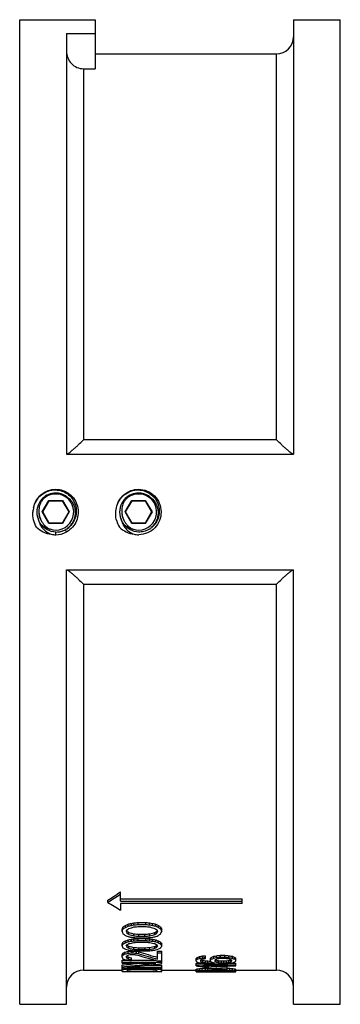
# Model space of a CAD drawing. Header units: millimetres. Extents: x -186 to 542, y -93 to 1081.
# Tile 1 of 6: x -186 to -97, y 99 to 372. Entities that reach past the tile are written whole.
import ezdxf

# ---------------------------------------------------------------- set-up
doc = ezdxf.new("R2010")
doc.units = ezdxf.units.MM
doc.header["$LTSCALE"] = 30.734
doc.layers.get('0').update_dxf_attribs({"linetype": 'CONTINUOUS'})
doc.layers.add('02___PRT_ALL_AXES', color=7, linetype='CONTINUOUS')

msp = doc.modelspace()

# ---------------------------------------------------------------- linework, layer by layer
at = {"color": 7, "linetype": 'Continuous'}
for p, q in [((-164.52, 371.71), (-164.52, 358.11)), ((-109.52, 371.71), (-109.52, 251.21)), ((-172.52, 367.9), (-172.52, 251.21)), ((-172.52, 367.9), (-164.52, 367.9)), ((-114.27, 255.21), (-114.27, 362.21)), ((-167.77, 358.11), (-167.77, 255.21)), ((-167.77, 358.11), (-164.52, 358.11)), ((-114.27, 255.21), (-167.77, 255.21)), ((-172.52, 251.21), (-109.52, 251.21)), ((-179.25, 235.21), (-177.38, 238.43)), ((-179.13, 235.21), (-177.33, 238.33)), ((-177.33, 238.33), (-177.38, 238.43)), ((-177.38, 238.43), (-173.66, 238.43)), ((-177.33, 238.33), (-173.72, 238.33)), ((-173.72, 238.33), (-173.66, 238.43)), ((-173.72, 238.33), (-171.91, 235.21)), ((-173.66, 238.43), (-171.79, 235.21)), ((-156.25, 235.21), (-154.38, 238.43)), ((-156.13, 235.21), (-154.33, 238.33)), ((-154.33, 238.33), (-154.38, 238.43)), ((-154.38, 238.43), (-150.66, 238.43)), ((-154.33, 238.33), (-150.72, 238.33)), ((-150.72, 238.33), (-150.66, 238.43)), ((-150.72, 238.33), (-148.91, 235.21)), ((-150.66, 238.43), (-148.79, 235.21)), ((-177.38, 231.98), (-179.25, 235.21)), ((-179.13, 235.21), (-179.25, 235.21)), ((-177.33, 232.08), (-179.13, 235.21)), ((-171.91, 235.21), (-173.72, 232.08)), ((-171.79, 235.21), (-173.66, 231.98)), ((-171.91, 235.21), (-171.79, 235.21)), ((-156.13, 235.21), (-156.25, 235.21)), ((-154.38, 231.98), (-156.25, 235.21)), ((-154.33, 232.08), (-156.13, 235.21)), ((-148.91, 235.21), (-150.72, 232.08)), ((-148.79, 235.21), (-150.66, 231.98)), ((-148.91, 235.21), (-148.79, 235.21)), ((-177.33, 232.08), (-177.38, 231.98)), ((-173.72, 232.08), (-177.33, 232.08)), ((-173.72, 232.08), (-173.66, 231.98)), ((-154.33, 232.08), (-154.38, 231.98)), ((-150.72, 232.08), (-154.33, 232.08)), ((-150.72, 232.08), (-150.66, 231.98)), ((-173.66, 231.98), (-177.38, 231.98)), ((-175.52, 228.91), (-175.52, 229.66)), ((-172.52, 229.69), (-172.83, 230.28)), ((-150.66, 231.98), (-154.38, 231.98)), ((-172.52, 98.71), (-172.52, 219.21)), ((-172.52, 219.21), (-109.52, 219.21)), ((-109.52, 98.71), (-109.52, 219.21)), ((-167.77, 215.21), (-167.77, 108.21)), ((-167.77, 215.21), (-114.27, 215.21)), ((-114.27, 108.21), (-114.27, 215.21)), ((-157.52, 127.33), (-157.52, 129.89)), ((-161.05, 126.98), (-161.05, 127.57)), ((-157.52, 127.92), (-123.76, 127.92)), ((-157.52, 127.33), (-123.76, 127.33)), ((-123.76, 126.63), (-157.52, 126.63)), ((-157.52, 126.63), (-157.52, 124.83)), ((-123.76, 126.63), (-123.76, 127.92)), ((-156.15, 120.05), (-156.15, 120.6)), ((-155.45, 120.37), (-155.45, 120.93)), ((-154.51, 120.6), (-154.51, 121.15)), ((-153.81, 120.71), (-153.81, 121.27)), ((-152.64, 121.38), (-150.54, 121.38)), ((-152.64, 120.82), (-152.64, 121.38)), ((-152.64, 120.82), (-150.54, 120.82)), ((-152.41, 120.26), (-150.77, 120.26)), ((-150.54, 120.82), (-150.54, 121.38)), ((-149.37, 120.71), (-149.37, 121.27)), ((-148.67, 120.6), (-148.67, 121.15)), ((-147.73, 120.37), (-147.73, 120.93)), ((-147.03, 120.05), (-147.03, 120.6)), ((-157.09, 118.88), (-157.09, 119.43)), ((-156.85, 119.51), (-156.85, 120.06)), ((-155.68, 118.38), (-155.68, 118.92)), ((-155.21, 118.08), (-155.21, 118.62)), ((-153.81, 117.69), (-153.81, 118.23)), ((-152.41, 118.13), (-150.77, 118.13)), ((-152.41, 117.59), (-152.41, 118.13)), ((-152.41, 117.59), (-150.77, 117.59)), ((-150.77, 117.59), (-150.77, 118.13)), ((-149.37, 117.69), (-149.37, 118.23)), ((-147.97, 118.08), (-147.97, 118.62)), ((-147.5, 118.38), (-147.5, 118.92)), ((-146.33, 119.51), (-146.33, 120.06)), ((-146.1, 118.88), (-146.1, 119.43)), ((-157.09, 114.87), (-157.09, 115.4)), ((-156.85, 115.36), (-156.85, 115.89)), ((-156.15, 115.78), (-156.15, 116.31)), ((-155.68, 114.47), (-155.68, 115)), ((-155.45, 116.04), (-155.45, 116.57)), ((-155.21, 114.24), (-155.21, 114.77)), ((-154.51, 116.21), (-154.51, 116.75)), ((-153.81, 116.3), (-153.81, 116.84)), ((-152.64, 117.12), (-150.54, 117.12)), ((-152.64, 116.93), (-150.54, 116.93)), ((-152.64, 116.39), (-152.64, 116.93)), ((-152.64, 116.39), (-150.54, 116.39)), ((-152.41, 115.95), (-150.77, 115.95)), ((-150.54, 116.39), (-150.54, 116.93)), ((-149.37, 116.3), (-149.37, 116.84)), ((-148.67, 116.21), (-148.67, 116.75)), ((-147.97, 114.24), (-147.97, 114.77)), ((-147.73, 116.04), (-147.73, 116.57)), ((-147.5, 114.47), (-147.5, 115)), ((-147.03, 115.78), (-147.03, 116.31)), ((-146.33, 115.36), (-146.33, 115.89)), ((-146.1, 114.87), (-146.1, 115.4)), ((-157.09, 111.74), (-157.09, 112.5)), ((-156.85, 112.36), (-156.85, 112.87)), ((-156.38, 112.61), (-156.38, 113.13)), ((-155.45, 112.88), (-155.45, 113.4)), ((-154.51, 113.47), (-154.05, 113.47)), ((-154.51, 112.95), (-154.51, 113.47)), ((-154.51, 112.95), (-154.05, 112.95)), ((-154.51, 112.55), (-154.05, 112.55)), ((-154.05, 112.95), (-154.05, 113.47)), ((-153.81, 113.94), (-153.81, 114.47)), ((-153.11, 112.88), (-153.11, 113.4)), ((-152.64, 113.5), (-150.54, 113.5)), ((-152.41, 114.39), (-150.77, 114.39)), ((-152.41, 113.87), (-152.41, 114.39)), ((-152.41, 113.87), (-150.77, 113.87)), ((-152.41, 112.75), (-152.41, 113.27)), ((-150.77, 113.87), (-150.77, 114.39)), ((-149.37, 113.94), (-149.37, 114.47)), ((-147.26, 113.47), (-146.1, 113.47)), ((-147.26, 111.23), (-147.26, 113.47)), ((-147.26, 112.95), (-146.1, 112.95)), ((-146.1, 109.99), (-146.1, 113.47)), ((-135.6, 111.44), (-135.6, 111.96)), ((-134.67, 111.61), (-134.67, 112.13)), ((-133.97, 111.38), (-133.97, 112.19)), ((-131.63, 111.5), (-131.63, 112.01)), ((-130.93, 111.67), (-130.93, 112.19)), ((-129.76, 112.3), (-128.59, 112.3)), ((-129.76, 111.79), (-129.76, 112.3)), ((-128.59, 111.79), (-128.59, 112.3)), ((-127.42, 111.67), (-127.42, 112.19)), ((-126.48, 111.5), (-126.48, 112.01)), ((-157.09, 110.92), (-155.45, 110.92)), ((-157.09, 110.13), (-157.09, 110.92)), ((-157.09, 110.41), (-146.1, 110.41)), ((-157.09, 110.13), (-147.73, 110.13)), ((-157.09, 108.84), (-157.09, 109.64)), ((-155.92, 111.92), (-155.92, 111.68)), ((-155.68, 111.4), (-155.68, 111.91)), ((-155.21, 111.23), (-155.21, 111.74)), ((-154.51, 110.86), (-154.51, 111.63)), ((-154.51, 110.92), (-147.7, 110.92)), ((-150.36, 109.54), (-146.1, 109.54)), ((-147.26, 110.8), (-146.1, 110.8)), ((-146.1, 108.84), (-146.1, 109.54)), ((-136.54, 110.69), (-136.54, 111.41)), ((-136.54, 110.11), (-134.96, 110.11)), ((-136.54, 109.37), (-136.54, 110.11)), ((-136.54, 109.61), (-125.55, 109.61)), ((-136.3, 111.16), (-136.3, 111.68)), ((-135.37, 110.95), (-135.37, 110.64)), ((-135.13, 110.49), (-135.13, 111)), ((-134.67, 110.35), (-134.67, 110.86)), ((-134.67, 109.37), (-125.55, 109.37)), ((-133.97, 110.25), (-133.97, 110.77)), ((-133.26, 110.21), (-133.26, 110.72)), ((-133.03, 109.16), (-133.03, 109.37)), ((-132.56, 110.69), (-132.56, 111.46)), ((-132.33, 111.22), (-132.33, 111.73)), ((-131.86, 110.16), (-131.86, 110.3)), ((-131.86, 110.16), (-131.39, 110.16)), ((-131.86, 109.94), (-130.22, 109.94)), ((-131.39, 111), (-131.39, 110.64)), ((-131.16, 110.49), (-131.16, 111)), ((-130.69, 110.35), (-130.69, 110.86)), ((-130.22, 110.25), (-130.22, 110.77)), ((-129.76, 111.79), (-128.59, 111.79)), ((-129.52, 111.5), (-128.82, 111.5)), ((-129.52, 110.72), (-128.82, 110.72)), ((-129.52, 110.21), (-129.52, 110.72)), ((-129.52, 110.21), (-128.82, 110.21)), ((-128.82, 110.21), (-128.82, 110.72)), ((-128.12, 110.25), (-128.12, 110.77)), ((-127.42, 110.35), (-127.42, 110.86)), ((-127.13, 110.11), (-125.55, 110.11)), ((-126.95, 110.49), (-126.95, 111)), ((-126.72, 111), (-126.72, 110.64)), ((-125.78, 111.22), (-125.78, 111.73)), ((-125.55, 110.69), (-125.55, 111.46)), ((-125.55, 109.37), (-125.55, 110.11)), ((-157.09, 108.84), (-146.1, 108.84)), ((-157.09, 107.85), (-157.09, 108.72)), ((-157.09, 107.85), (-146.1, 107.85)), ((-156.85, 108.33), (-156.85, 108.83)), ((-156.38, 108.43), (-156.38, 108.84)), ((-155.68, 109.03), (-146.1, 109.03)), ((-155.68, 108.22), (-155.68, 107.92)), ((-155.68, 107.92), (-147.5, 107.92)), ((-155.45, 108.53), (-155.45, 108.84)), ((-154.51, 108.58), (-154.51, 108.84)), ((-154.28, 108.42), (-148.9, 108.42)), ((-153.34, 108.61), (-153.34, 108.84)), ((-153.34, 108.61), (-149.84, 108.61)), ((-153.34, 108.45), (-149.84, 108.45)), ((-149.84, 108.61), (-149.84, 108.84)), ((-148.67, 108.58), (-148.67, 108.84)), ((-147.73, 108.53), (-147.73, 108.84)), ((-147.5, 108.22), (-147.5, 107.92)), ((-146.8, 108.43), (-146.8, 108.84)), ((-146.33, 108.33), (-146.33, 108.83)), ((-146.1, 107.85), (-146.1, 108.72)), ((-136.54, 107.94), (-136.54, 108.44)), ((-136.54, 107.72), (-136.54, 107.87)), ((-136.54, 107.72), (-125.55, 107.72)), ((-136.3, 108.03), (-136.3, 108.53)), ((-135.6, 108.12), (-135.6, 108.62)), ((-135.13, 107.88), (-135.13, 108.07)), ((-134.9, 109.16), (-133.03, 109.16)), ((-134.9, 108.18), (-134.9, 108.68)), ((-134.67, 107.84), (-134.67, 108.07)), ((-134.2, 108.8), (-134.2, 109.16)), ((-133.97, 108.22), (-133.97, 108.72)), ((-133.73, 108.89), (-133.73, 109.16)), ((-133.26, 108.24), (-133.26, 108.74)), ((-133.26, 107.81), (-133.26, 108.14)), ((-132.09, 108.26), (-132.09, 108.67)), ((-132.09, 108.26), (-129.99, 108.26)), ((-131.86, 108.16), (-130.22, 108.16)), ((-131.86, 107.8), (-131.86, 108.16)), ((-131.86, 107.8), (-130.22, 107.8)), ((-130.22, 107.8), (-130.22, 108.16)), ((-129.99, 108.26), (-129.99, 108.54)), ((-128.82, 108.24), (-128.82, 108.44)), ((-128.82, 107.81), (-128.82, 108.14)), ((-128.12, 108.22), (-128.12, 108.44)), ((-127.89, 108.52), (-127.89, 109.02)), ((-127.42, 107.84), (-127.42, 108.02)), ((-127.18, 108.18), (-127.18, 108.68)), ((-126.95, 107.88), (-126.95, 108.02)), ((-126.48, 108.12), (-126.48, 108.62)), ((-125.78, 108.03), (-125.78, 108.53)), ((-125.55, 107.94), (-125.55, 108.44)), ((-125.55, 107.72), (-125.55, 107.87))]:
    msp.add_line(p, q, dxfattribs=at)
for centre, radius, start, end in [((-114.27, 366.96), 4.75, 270, 360), ((-175.52, 235.21), 5.25, 89.9997, 134.9527), ((-175.52, 235.18), 5.28, 73.6791, 89.95), ((-175.51, 235.23), 5.23, 68.4612, 73.6411), ((-152.52, 235.21), 5.25, 89.9997, 134.9525), ((-152.52, 235.18), 5.28, 73.6792, 89.95), ((-152.51, 235.23), 5.23, 68.4619, 73.6413), ((-175.52, 235.21), 5.25, 137.4622, 194.5743), ((-175.53, 235.22), 5.23, 134.9381, 137.4566), ((-175.52, 235.21), 5, 250.5249, 135.1894), ((-175.52, 235.21), 3.6, 119.7232, 120.2768), ((-175.52, 235.21), 3.6, 59.7232, 60.2768), ((-175.53, 235.2), 5.26, 58.0534, 68.4554), ((-175.36, 235.13), 5.23, 59.9763, 70.0834), ((-175.37, 235.11), 5.24, 57.0629, 59.9704), ((-175.51, 235.23), 5.23, 57.204, 58.0402), ((-175.51, 235.23), 5.23, 55.1182, 57.2033), ((-152.52, 235.21), 5.25, 137.4571, 194.5693), ((-152.53, 235.22), 5.23, 134.9379, 137.4515), ((-152.52, 235.21), 5, 250.5249, 135.1894), ((-152.52, 235.21), 3.6, 119.7232, 120.2768), ((-152.52, 235.21), 3.6, 59.7232, 60.2768), ((-152.53, 235.2), 5.26, 58.0538, 68.456), ((-152.36, 235.13), 5.23, 59.9767, 70.0834), ((-152.37, 235.11), 5.24, 57.0632, 59.9708), ((-152.51, 235.23), 5.23, 57.2042, 58.0406), ((-152.51, 235.23), 5.23, 55.1186, 57.2035), ((-175.07, 234.69), 6.8, 165.8006, 175.6528), ((-175.52, 235.21), 4.69, 173.8657, 213.6193), ((-175.52, 235.21), 4.69, 172.0927, 173.8668), ((-175.52, 235.21), 3.6, 179.7232, 180.2768), ((-175.52, 235.21), 3.6, 359.7232, 0.2768), ((-152.52, 235.21), 4.69, 173.8657, 213.6193), ((-152.52, 235.21), 4.69, 172.0927, 173.8668), ((-152.52, 235.21), 3.6, 179.7232, 180.2768), ((-152.52, 235.21), 3.6, 359.7232, 0.2768), ((-175.52, 235.21), 5.25, 194.5559, 201.6606), ((-174.64, 234.48), 5.88, 191.9076, 206.6038), ((-175.34, 235.02), 5.35, 199.0476, 201.4193), ((-175.31, 235.03), 5.38, 201.4185, 203.2889), ((-175.29, 235.04), 5.41, 203.2922, 212.2993), ((-175.32, 235.02), 5.38, 212.3097, 215.0602), ((-175.52, 235.21), 3.6, 239.7232, 240.2768), ((-175.52, 235.21), 3.6, 299.7232, 300.2768), ((-151.81, 234.71), 7.06, 196.3042, 211.508), ((-152.52, 235.21), 5.25, 194.5509, 201.6488), ((-151.65, 234.48), 5.87, 191.9139, 206.2481), ((-152.35, 235.01), 5.35, 199.0421, 201.3421), ((-152.31, 235.03), 5.38, 201.3416, 203.4823), ((-152.29, 235.04), 5.41, 203.4847, 212.9115), ((-152.32, 235.02), 5.37, 212.9246, 214.8496), ((-152.52, 235.21), 3.6, 239.7232, 240.2768), ((-152.52, 235.21), 3.6, 299.7232, 300.2768), ((-175.99, 235.78), 6.79, 224.5265, 263.4908), ((-175.35, 235.14), 5.48, 268.2062, 277.8877), ((-175.52, 235.11), 6.2, 269.9754, 298.9129), ((-175.33, 234.99), 5.33, 277.97, 287.9169), ((-175.41, 235.22), 5.57, 287.9717, 295.6861), ((-175.52, 235.45), 5.82, 295.6419, 297.4982), ((-175.38, 235.15), 5.5, 297.6048, 309.5834), ((-175.53, 235.13), 6.22, 298.8934, 299.8493), ((-175.66, 235.1), 5.58, 306.3974, 312.1672), ((-175.44, 235.24), 5.6, 309.5474, 313.2104), ((-152.99, 235.78), 6.79, 224.5262, 263.5962), ((-151.68, 234.47), 5.85, 206.2556, 221.0399), ((-152.4, 235.17), 5.52, 299.4412, 301.562), ((-152.43, 235.23), 5.59, 301.58, 309.554), ((-175.52, 235.14), 6.23, 258.4956, 270.007), ((-152.52, 235.13), 6.22, 258.5449, 269.9718), ((-152.52, 235.07), 6.16, 269.9754, 270.9278), ((-167.77, 103.46), 4.75, 90, 180), ((-114.27, 103.46), 4.75, 0, 90)]:
    msp.add_arc(centre, radius, start, end, dxfattribs=at)
for centre, major_axis, ratio, start_param, end_param in [((-227.46, 235.21), (0, 127), 0.985303, -2.582173, -2.548576), ((-227.46, 235.21), (0, 127.5), 0.985303, -2.584626, -2.551217), ((-94.64, 235.21), (0, 127.5), 0.985303, -3.698559, -3.665831), ((-189.68, 235.21), (0, 127), 0.612764, -2.706153, -2.696188), ((-212.03, 235.21), (129.7, 0), 0.979167, -1.125391, -1.119389), ((-212.03, 235.21), (130.21, 0), 0.979167, -1.127263, -1.12129), ((-268.61, 235.21), (259.41, 0), 0.489582, -1.119389, -1.115378), ((-268.61, 235.21), (260.43, 0), 0.489582, -1.12129, -1.117298), ((-237.98, 235.21), (195.32, 0), 0.652775, -1.133219, -1.125274), ((-325.66, 235.21), (389.1, 0), 0.326391, -1.115378, -1.11337), ((-325.66, 235.21), (390.64, 0), 0.326391, -1.117298, -1.1153), ((-440.22, 235.21), (648.52, 0), 0.19583, -1.11337, -1.11136), ((-440.22, 235.21), (651.07, 0), 0.19583, -1.1153, -1.113299), ((-490.48, 235.21), (781.27, 0), 0.163196, -1.125274, -1.123283), ((187.3, 235.21), (781.27, 0), 0.163196, 4.264875, 4.266866), ((137.04, 235.21), (648.52, 0), 0.19583, -2.030233, -2.028223), ((137.04, 235.21), (651.07, 0), 0.19583, 4.254892, 4.256892), ((22.47, 235.21), (389.1, 0), 0.326391, -2.028223, -2.026214), ((22.47, 235.21), (390.64, 0), 0.326391, 4.256892, 4.258891), ((-65.2, 235.21), (195.32, 0), 0.652775, 4.266866, 4.274811), ((-34.57, 235.21), (259.41, 0), 0.489581, -2.026214, -2.022203), ((-34.57, 235.21), (260.43, 0), 0.489581, -2.024294, -2.020303), ((-91.15, 235.21), (129.7, 0), 0.979167, -2.022203, -2.016201), ((-91.15, 235.21), (130.21, 0), 0.979167, 4.262882, 4.268855), ((-113.5, 235.21), (0, 127), 0.612764, -3.586998, -3.577033), ((-165.97, 235.21), (0, 127), 0.170213, -2.71805, -2.706153), ((-165.97, 235.21), (0, 127.5), 0.170213, -2.719817, -2.707976), ((-148.2, 235.21), (0, 127.5), 0.170213, -3.563368, -3.551589), ((-189.68, 235.21), (0, 127.5), 0.612764, -2.707976, -2.698059), ((-125.71, 235.21), (0, 127.5), 0.612767, -3.551589, -3.54182), ((-105.42, 235.21), (130.21, 0), 0.979167, -1.971023, -1.965181), ((-166.58, 235.21), (0, 127.5), 0.204255, -2.719817, -2.709954), ((-145.25, 235.21), (0, 127.5), 0.204256, -3.563368, -3.553548), ((-145.25, 235.21), (0, 127), 0.204256, 2.722983, 2.727916), ((-192, 235.21), (0, 127.5), 0.680851, -2.709954, -2.704015), ((-120.92, 235.21), (0, 127), 0.680851, 2.727916, 2.733815), ((-120.92, 235.21), (0, 127.5), 0.680851, 2.729637, 2.735509), ((-55.38, 235.21), (260.43, 0), 0.489582, -1.965181, -1.961294), ((-78.06, 235.21), (194.55, 0), 0.652779, -1.978574, -1.970731), ((-78.06, 235.21), (195.32, 0), 0.652779, 4.306305, 4.314111), ((149.2, 235.21), (778.22, 0), 0.163192, -1.970731, -1.968775), ((149.2, 235.21), (781.29, 0), 0.163192, 4.314111, 4.316058), ((-452.38, 235.21), (778.22, 0), 0.163192, -1.172818, -1.170861), ((-452.38, 235.21), (781.29, 0), 0.163192, -1.174466, -1.172518), ((-225.12, 235.21), (194.55, 0), 0.652779, -1.170861, -1.163019), ((-225.12, 235.21), (195.32, 0), 0.652779, -1.172518, -1.164712), ((-247.8, 235.21), (260.43, 0), 0.489581, -1.180299, -1.176412), ((-111.18, 235.21), (0, 127.5), 0.680851, -3.57917, -3.573231), ((-182.26, 235.21), (0, 127), 0.680851, -2.733815, -2.727916), ((-182.26, 235.21), (0, 127.5), 0.680851, -2.735509, -2.729637), ((-197.77, 235.21), (130.21, 0), 0.979167, -1.176412, -1.170569), ((-136.6, 235.21), (0, 127.5), 0.204255, 2.709954, 2.719817), ((-157.93, 235.21), (0, 127), 0.204256, -2.727916, -2.722983), ((-157.93, 235.21), (0, 127.5), 0.204256, -2.729637, -2.719817), ((-113.5, 235.21), (0, 127.5), 0.612764, -3.585126, -3.575209), ((-177.47, 235.21), (0, 127.5), 0.612767, -2.741366, -2.731596), ((-137.21, 235.21), (0, 127), 0.170213, -3.577033, -3.565135), ((-137.21, 235.21), (0, 127.5), 0.170213, -3.575209, -3.563368), ((-154.98, 235.21), (0, 127.5), 0.170213, -2.731596, -2.719817), ((-164.26, 235.21), (0, 127), 0.170213, -2.803521, -2.792032), ((-164.26, 235.21), (0, 127.5), 0.170213, -2.8049, -2.793461), ((-149.92, 235.21), (0, 127.5), 0.170213, -3.478286, -3.466893), ((-183.5, 235.21), (0, 127), 0.612767, -2.792032, -2.782421), ((-183.5, 235.21), (0, 127.5), 0.612767, -2.793461, -2.783892), ((-201.74, 235.21), (129.7, 0), 0.979167, -1.211624, -1.205841), ((-201.74, 235.21), (130.21, 0), 0.979167, -1.213096, -1.207339), ((-164.52, 235.21), (0, 127.5), 0.204256, -2.8049, -2.795371), ((-147.31, 235.21), (0, 127.5), 0.204256, -3.478286, -3.468788), ((-147.31, 235.21), (0, 127), 0.204256, -3.473368, -3.470125), ((-185.14, 235.21), (0, 127.5), 0.680851, -2.795371, -2.789638), ((-127.78, 235.21), (0, 127), 0.680851, 2.81306, 2.818769), ((-248.03, 235.21), (259.4, 0), 0.489587, -1.205841, -1.201978), ((-248.03, 235.21), (260.42, 0), 0.489587, -1.207339, -1.203493), ((-222.55, 235.21), (195.32, 0), 0.652779, -1.218841, -1.211178), ((-93.49, 235.21), (194.55, 0), 0.652779, -1.89362, -1.886026), ((-5.82, 235.21), (390.64, 0), 0.326391, 4.321891, 4.323832), ((-294.79, 235.21), (389.11, 0), 0.326384, -1.201978, -1.200045), ((-294.79, 235.21), (390.64, 0), 0.326384, -1.203493, -1.201568), ((92.84, 235.21), (651.06, 0), 0.195835, 4.323832, 4.325772), ((-388.78, 235.21), (648.51, 0), 0.195835, -1.200045, -1.19811), ((-388.78, 235.21), (651.06, 0), 0.195835, -1.201568, -1.199642), ((-428.75, 235.21), (781.27, 0), 0.163196, -1.211178, -1.209259), ((125.57, 235.21), (781.27, 0), 0.163196, 4.350852, 4.352771), ((-396.02, 235.21), (651.06, 0), 0.195835, -1.184179, -1.18224), ((85.6, 235.21), (648.51, 0), 0.195835, 4.339702, 4.341637), ((85.6, 235.21), (651.06, 0), 0.195835, 4.341235, 4.343161), ((-297.36, 235.21), (390.64, 0), 0.326391, -1.18224, -1.180299), ((-8.39, 235.21), (389.11, 0), 0.326384, 4.341637, 4.343571), ((-8.39, 235.21), (390.64, 0), 0.326384, 4.343161, 4.345086), ((-80.63, 235.21), (195.32, 0), 0.652779, 4.352771, 4.360434), ((-209.69, 235.21), (194.55, 0), 0.652779, -1.255567, -1.247973), ((-55.15, 235.21), (259.4, 0), 0.489587, -1.939615, -1.935752), ((-55.15, 235.21), (260.42, 0), 0.489587, -1.938099, -1.934254), ((-118.04, 235.21), (0, 127.5), 0.680851, -3.493548, -3.487815), ((-175.4, 235.21), (0, 127), 0.680851, -2.818769, -2.81306), ((-101.44, 235.21), (129.7, 0), 0.979167, -1.935752, -1.929968), ((-101.44, 235.21), (130.21, 0), 0.979167, 4.348931, 4.354689), ((-138.66, 235.21), (0, 127.5), 0.204256, 2.795371, 2.8049), ((-155.87, 235.21), (0, 127), 0.204256, -2.81306, -2.809817), ((-155.87, 235.21), (0, 127.5), 0.204256, -2.814397, -2.8049), ((-119.68, 235.21), (0, 127), 0.612767, -3.500765, -3.491153), ((-119.68, 235.21), (0, 127.5), 0.612767, 2.783892, 2.793461), ((-138.93, 235.21), (0, 127), 0.170213, -3.491153, -3.479664), ((-138.93, 235.21), (0, 127.5), 0.170213, -3.489724, -3.478286), ((-153.27, 235.21), (0, 127.5), 0.170213, -2.816293, -2.8049), ((-162.66, 235.21), (0, 127), 0.170213, -2.880897, -2.869685), ((-162.66, 235.21), (0, 127.5), 0.170213, -2.881943, -2.870778), ((-131.88, 235.21), (0, 127.5), 0.612767, 2.816293, 2.825753), ((-174.27, 235.21), (0, 127), 0.51064, -2.869685, -2.862191), ((-174.27, 235.21), (0, 127.5), 0.51064, -2.870778, -2.863316), ((-192.15, 235.21), (129.7, 0), 0.979169, -1.291394, -1.283884), ((-192.15, 235.21), (130.21, 0), 0.979169, -1.292519, -1.285041), ((-115.7, 235.21), (130.21, 0), 0.979167, 4.39655, 4.402212), ((-162.56, 235.21), (0, 127.5), 0.204256, -2.883801, -2.874504), ((-149.46, 235.21), (0, 127), 0.204256, 2.895586, 2.899511), ((-127.78, 235.21), (0, 127.5), 0.680851, 2.814397, 2.82008), ((-178.59, 235.21), (0, 127.5), 0.680851, -2.874504, -2.868914), ((-75.96, 235.21), (260.42, 0), 0.489587, 4.402212, 4.405981), ((-302.27, 235.21), (518.8, 0), 0.244794, -1.283884, -1.282004), ((-302.27, 235.21), (520.85, 0), 0.244794, -1.285041, -1.283169), ((-93.49, 235.21), (195.32, 0), 0.652779, 4.390877, 4.398438), ((-207.82, 235.21), (195.32, 0), 0.652783, -1.298118, -1.294386), ((-36.68, 235.21), (390.64, 0), 0.326384, -1.877204, -1.875321), ((-6.29, 235.21), (518.8, 0), 0.244794, 4.423596, 4.425477), ((-6.29, 235.21), (520.85, 0), 0.244794, -1.858424, -1.856552), ((-82.98, 235.21), (260.42, 0), 0.489587, 4.435979, 4.43971), ((87.46, 235.21), (778.21, 0), 0.163196, -1.886026, -1.88413), ((87.46, 235.21), (781.27, 0), 0.163196, 4.398438, 4.400326), ((41.4, 235.21), (651.06, 0), 0.195835, 4.407864, 4.409746), ((-98.05, 235.21), (194.55, 0), 0.652775, 4.425477, 4.429234), ((-98.05, 235.21), (195.32, 0), 0.652775, 4.426634, 4.430375), ((-121.8, 235.21), (0, 127.5), 0.911855, 2.868914, 2.920771), ((-120.52, 235.21), (0, 127), 0.898723, 2.858438, 2.905078), ((-120.52, 235.21), (0, 127.5), 0.898723, -3.423607, -3.377162), ((-390.64, 235.21), (778.21, 0), 0.163196, -1.257463, -1.255567), ((-390.64, 235.21), (781.27, 0), 0.163196, -1.258733, -1.256846), ((-344.58, 235.21), (651.06, 0), 0.195835, -1.268153, -1.266272), ((-209.69, 235.21), (195.32, 0), 0.652779, -1.256846, -1.249284), ((-266.5, 235.21), (390.64, 0), 0.326384, -1.266272, -1.264389), ((-227.22, 235.21), (260.42, 0), 0.489587, -1.264389, -1.260619), ((-175.4, 235.21), (0, 127.5), 0.680851, -2.82008, -2.814397), ((-187.48, 235.21), (130.21, 0), 0.979167, -1.260619, -1.254957), ((-171.3, 235.21), (0, 127.5), 0.612767, -2.825753, -2.816293), ((-154.37, 235.21), (0, 127), 0.612767, -2.907365, -2.898087), ((-177.3, 235.21), (172.94, 0), 0.734375, -1.327291, -1.321714), ((-230.59, 235.21), (389.1, 0), 0.326391, -1.321714, -1.319853), ((-150.53, 235.21), (0, 127), 0.612764, -2.905511, -2.896229), ((-163.13, 235.21), (129.7, 0), 0.979167, -1.325433, -1.319853), ((-211.44, 235.21), (324.26, 0), 0.391665, -1.319853, -1.316129), ((-46.9, 235.21), (324.26, 0), 0.391665, -1.825463, -1.821739), ((-84.48, 235.21), (172.94, 0), 0.734375, -1.821739, -1.81616), ((-107.58, 235.21), (0, 127), 0.612764, -3.386956, -3.377674), ((-152.44, 235.21), (0, 127.5), 0.145896, 2.889368, 2.902328), ((-188.13, 235.21), (208.34, 0), 0.611979, -1.421243, -1.37567), ((-188.13, 235.21), (207.52, 0), 0.611979, -1.420649, -1.396774), ((-141.42, 235.21), (0, 127.5), 0.51064, 2.902328, 2.909715), ((-126.46, 235.21), (130.21, 0), 0.979169, 4.480511, 4.487885), ((-149.46, 235.21), (0, 127.5), 0.204256, 2.891222, 2.900479), ((-134.95, 235.21), (0, 127), 0.680851, 2.899511, 2.905078), ((-134.95, 235.21), (0, 127.5), 0.680851, 2.900479, 2.906023), ((-186.35, 235.21), (213.55, 0), 0.597052, -1.426689, -1.381158), ((-39.5, 235.21), (520.85, 0), 0.244794, 4.487885, 4.489727), ((-109.63, 235.21), (194.55, 0), 0.652775, -1.807311, -1.803604), ((-109.63, 235.21), (195.32, 0), 0.652775, 4.476819, 4.480511), ((-142.32, 235.21), (0, 127), 0.204255, -2.916622, -2.907365), ((-142.32, 235.21), (0, 127.5), 0.204255, -2.917519, -2.9083), ((-130.94, 235.21), (0, 127.5), 0.204255, 2.92488, 2.934065), ((-112.06, 235.21), (151.91, 0), 0.839286, -1.73265, -1.721742), ((-154.37, 235.21), (0, 127.5), 0.612767, -2.9083, -2.899061), ((-120.21, 235.21), (0, 127.5), 0.612767, -3.34912, -3.339953), ((-177.3, 235.21), (173.62, 0), 0.734375, -1.328265, -1.322712), ((-101.39, 235.21), (173.62, 0), 0.734375, 4.514028, 4.51952), ((-145.09, 235.21), (0, 127.5), 0.340425, -2.915677, -2.910146), ((-126.11, 235.21), (0, 127.5), 0.340425, 2.926719, 2.932229), ((-126.11, 235.21), (0, 127), 0.340425, -3.352907, -3.351792), ((-155.05, 235.21), (0, 127.5), 0.680851, -2.910146, -2.904607), ((-117.09, 235.21), (0, 127), 0.680851, 2.931393, 2.93692), ((-117.09, 235.21), (0, 127.5), 0.680851, 2.932229, 2.937734), ((-230.59, 235.21), (390.64, 0), 0.326391, -1.322712, -1.320859), ((-180.52, 235.21), (195.32, 0), 0.652775, -1.333811, -1.330115), ((-95.12, 235.21), (194.55, 0), 0.652775, 4.507716, 4.511397), ((-95.12, 235.21), (195.32, 0), 0.652775, 4.50853, 4.512196), ((-72.27, 235.21), (325.53, 0), 0.391665, 4.51952, 4.523178), ((-110.19, 235.21), (151.91, 0), 0.839285, -1.73265, -1.721742), ((-56.28, 235.21), (389.1, 0), 0.326391, -1.771788, -1.769949), ((-56.28, 235.21), (390.64, 0), 0.326391, 4.512196, 4.514028), ((37.94, 235.21), (911.48, 0), 0.139882, 4.523178, 4.525006), ((20.7, 235.21), (778.21, 0), 0.163196, -1.769949, -1.769029), ((20.7, 235.21), (781.27, 0), 0.163196, 4.514028, 4.51586), ((-99.67, 235.21), (249.43, 0), 0.509167, -1.704877, -1.684145), ((-138.4, 235.21), (0, 127), 0.204256, -2.914772, -2.905511), ((-138.4, 235.21), (0, 127.5), 0.204256, -2.915677, -2.906454), ((-126.96, 235.21), (0, 127.5), 0.204255, 2.92488, 2.934065), ((-150.53, 235.21), (0, 127.5), 0.612764, -2.906454, -2.897211), ((-114.44, 235.21), (0, 127.5), 0.680851, 2.934065, 2.945063), ((-163.13, 235.21), (130.21, 0), 0.979167, -1.326415, -1.320859), ((-141.19, 235.21), (0, 127.5), 0.340425, -2.913834, -2.9083), ((-122.14, 235.21), (0, 127.5), 0.340425, 2.926719, 2.932229), ((-122.14, 235.21), (0, 127), 0.340425, 2.928626, 2.931393), ((-151.23, 235.21), (0, 127.5), 0.680851, -2.9083, -2.902759), ((-113.12, 235.21), (0, 127), 0.680851, 2.931393, 2.93692), ((-113.12, 235.21), (0, 127.5), 0.680851, 2.932229, 2.937734), ((-211.44, 235.21), (325.53, 0), 0.391665, -1.320859, -1.31715), ((-161.5, 235.21), (130.21, 0), 0.979163, -1.331963, -1.328265), ((-104.33, 235.21), (129.7, 0), 0.979163, 4.507716, 4.511397), ((-104.33, 235.21), (130.21, 0), 0.979163, -1.774655, -1.770989), ((-224.04, 235.21), (390.64, 0), 0.326391, -1.328265, -1.326415), ((-52.54, 235.21), (389.1, 0), 0.326391, -1.771788, -1.769949), ((-52.54, 235.21), (390.64, 0), 0.326391, -1.770989, -1.769157), ((-300.02, 235.21), (911.48, 0), 0.139882, -1.383414, -1.381586), ((-34.3, 235.21), (390.64, 0), 0.326391, 4.468007, 4.469858), ((-205.8, 235.21), (389.1, 0), 0.326391, -1.371644, -1.369805), ((-205.8, 235.21), (390.64, 0), 0.326391, -1.372436, -1.370603), ((-46.9, 235.21), (325.53, 0), 0.391665, 4.458743, 4.462451), ((-189.81, 235.21), (325.53, 0), 0.391665, -1.381586, -1.377928), ((-81.21, 235.21), (195.32, 0), 0.652775, 4.469858, 4.473556), ((-166.96, 235.21), (194.55, 0), 0.652775, -1.369805, -1.366123), ((-166.96, 235.21), (195.32, 0), 0.652775, -1.370603, -1.366937), ((-84.48, 235.21), (173.62, 0), 0.734375, 4.462451, 4.468007), ((-106.88, 235.21), (0, 127.5), 0.680851, 2.902759, 2.9083), ((-144.99, 235.21), (0, 127), 0.680851, -2.93692, -2.931393), ((-144.99, 235.21), (0, 127.5), 0.680851, -2.937734, -2.932229), ((-160.7, 235.21), (173.62, 0), 0.734375, -1.377928, -1.372436), ((-116.92, 235.21), (0, 127.5), 0.340425, 2.9083, 2.913834), ((-135.97, 235.21), (0, 127), 0.340425, -2.931393, -2.928626), ((-135.97, 235.21), (0, 127.5), 0.340425, -2.932229, -2.926719), ((-107.58, 235.21), (0, 127.5), 0.612764, -3.385974, -3.376731), ((-141.88, 235.21), (0, 127.5), 0.612767, -2.943232, -2.934065), ((-119.71, 235.21), (0, 127), 0.204256, -3.377674, -3.368413), ((-119.71, 235.21), (0, 127.5), 0.204256, -3.376731, -3.367508), ((-131.15, 235.21), (0, 127.5), 0.204255, -2.934065, -2.92488), ((-159.42, 235.21), (0, 127), 0.204255, -3.05138, -3.042325), ((-159.42, 235.21), (0, 127.5), 0.204255, -3.051735, -3.042716), ((-163.28, 235.21), (0, 127.5), 0.510639, -3.042716, -3.035495), ((-170.17, 235.21), (130.21, 0), 0.979166, -1.464699, -1.457472), ((-158.6, 235.21), (0, 127.5), 0.255319, -3.051735, -3.04452), ((-184.9, 235.21), (260.42, 0), 0.489587, -1.457472, -1.453857), ((-163.86, 235.21), (0, 127.5), 0.680851, -3.04452, -3.039106), ((-174.96, 235.21), (195.32, 0), 0.652775, -1.46831, -1.464699), ((-230.48, 235.21), (651.07, 0), 0.19583, -1.453857, -1.452049), ((-209.44, 235.21), (520.85, 0), 0.244794, -1.464699, -1.462893), ((-72.7, 235.21), (651.07, 0), 0.19583, -1.689544, -1.687736), ((-93.74, 235.21), (520.85, 0), 0.244794, -1.6787, -1.676894), ((-128.22, 235.21), (195.32, 0), 0.652775, 4.606291, 4.609902), ((-118.28, 235.21), (260.42, 0), 0.489587, 4.595449, 4.599065), ((-139.32, 235.21), (0, 127.5), 0.680851, -3.244079, -3.238665), ((-133.01, 235.21), (130.21, 0), 0.979166, 4.599065, 4.606291), ((-144.58, 235.21), (0, 127.5), 0.255319, -3.238665, -3.23145), ((-139.9, 235.21), (0, 127.5), 0.510639, -3.24769, -3.240469), ((-143.76, 235.21), (0, 127), 0.204255, 3.042325, 3.05138), ((-143.76, 235.21), (0, 127.5), 0.204255, -3.240469, -3.23145), ((-137.85, 235.21), (0, 127), 0.170213, -3.080731, -3.06989), ((-137.85, 235.21), (0, 127.5), 0.170213, -3.08097, -3.070172), ((-135.22, 235.21), (0, 127.5), 0.170213, -3.202215, -3.191424), ((-141.88, 235.21), (0, 127), 0.612767, -3.06989, -3.06085), ((-141.88, 235.21), (0, 127.5), 0.612767, -3.070172, -3.061167), ((-132.41, 235.21), (0, 127.5), 0.612765, -3.191424, -3.182436), ((-146.06, 235.21), (129.7, 0), 0.979167, -1.490054, -1.484626), ((-146.06, 235.21), (130.21, 0), 0.979167, -1.490371, -1.484965), ((-130.29, 235.21), (130.21, 0), 0.979167, 4.671545, 4.676937), ((-136.95, 235.21), (0, 127.5), 0.204256, -3.08097, -3.071972), ((-133.79, 235.21), (0, 127.5), 0.204255, 3.08097, 3.089963), ((-141.17, 235.21), (0, 127.5), 0.680851, -3.071972, -3.066571), ((-130.65, 235.21), (0, 127.5), 0.680851, 3.089963, 3.095357), ((-157.23, 235.21), (259.4, 0), 0.489584, -1.484626, -1.481007), ((-157.23, 235.21), (260.43, 0), 0.489584, -1.484965, -1.48136), ((-125.67, 235.21), (260.43, 0), 0.489584, 4.676937, 4.68053), ((-149.31, 235.21), (195.32, 0), 0.652779, -1.495775, -1.488569), ((-125.64, 235.21), (195.32, 0), 0.652777, 4.666153, 4.673343), ((-145.54, 235.21), (0, 127.5), 0.680852, -3.010599, -3.005163), ((-101.49, 235.21), (250.41, 0), 0.509167, 4.581395, 4.604907), ((-168.86, 235.21), (389.11, 0), 0.326387, -1.481007, -1.479196), ((-168.86, 235.21), (390.64, 0), 0.326387, -1.48136, -1.479557), ((-99.67, 235.21), (250.41, 0), 0.509167, 4.575959, 4.599487), ((-192.58, 235.21), (651.06, 0), 0.195835, -1.479557, -1.477753), ((-197.43, 235.21), (781.28, 0), 0.163194, -1.488569, -1.486767), ((-102.77, 235.21), (781.27, 0), 0.163196, 4.673343, 4.67514), ((-64.65, 235.21), (781.28, 0), 0.163194, 4.62836, 4.630162), ((-159.32, 235.21), (781.27, 0), 0.163196, -1.533547, -1.53175), ((-69.5, 235.21), (651.06, 0), 0.195835, 4.619346, 4.621149), ((-93.23, 235.21), (390.64, 0), 0.326388, 4.621149, 4.622952), ((-112.78, 235.21), (195.32, 0), 0.652779, 4.630162, 4.637367), ((-136.45, 235.21), (195.32, 0), 0.652777, -1.53175, -1.52456), ((-137.67, 235.21), (0, 127.5), 0.680851, -3.034111, -3.028691), ((-104.86, 235.21), (260.43, 0), 0.489584, 4.622952, 4.626558), ((-136.42, 235.21), (260.43, 0), 0.489584, -1.538938, -1.535344), ((-104.86, 235.21), (259.4, 0), 0.489584, 4.623504, 4.626219), ((-120.91, 235.21), (0, 127.5), 0.680851, 3.066571, 3.071972), ((-131.43, 235.21), (0, 127.5), 0.680851, -3.095357, -3.089963), ((-116.02, 235.21), (129.7, 0), 0.979167, -1.656966, -1.651539), ((-116.02, 235.21), (130.21, 0), 0.979167, 4.626558, 4.631964), ((-131.8, 235.21), (130.21, 0), 0.979167, -1.535344, -1.529953), ((-125.14, 235.21), (0, 127.5), 0.204256, 3.071972, 3.08097), ((-128.29, 235.21), (0, 127.5), 0.204255, -3.089963, -3.08097), ((-120.21, 235.21), (0, 127), 0.612767, -3.222335, -3.213295), ((-120.21, 235.21), (0, 127.5), 0.612767, -3.222018, -3.213013), ((-129.67, 235.21), (0, 127.5), 0.612765, -3.100749, -3.091761), ((-124.23, 235.21), (0, 127), 0.170213, -3.213295, -3.202454), ((-124.23, 235.21), (0, 127.5), 0.170213, -3.213013, -3.202215), ((-126.86, 235.21), (0, 127.5), 0.170213, -3.091761, -3.08097)]:
    msp.add_ellipse(centre, major_axis=major_axis, ratio=ratio, start_param=start_param, end_param=end_param, dxfattribs=at)
for points, knots in [([(-172.52, 363.01), (-172.52, 362.39), (-172.28, 361.12), (-171.25, 359.49), (-169.67, 358.38), (-168.4, 358.11), (-167.77, 358.11)], [0, 0, 0, 0, 0.250106, 0.500147, 0.750102, 1, 1, 1, 1]), ([(-172.47, 251.21), (-172.44, 251.21), (-172.35, 251.24), (-172.21, 251.32), (-172.02, 251.45), (-171.69, 251.69), (-171.22, 252.07), (-170.61, 252.59), (-169.94, 253.18), (-168.98, 254.05), (-168.26, 254.74), (-167.77, 255.21)], [0, 0, 0, 0, 0.016694, 0.044106, 0.081343, 0.12715, 0.239303, 0.371487, 0.517402, 0.672721, 1, 1, 1, 1]), ([(-109.57, 251.21), (-109.6, 251.21), (-109.69, 251.24), (-109.83, 251.32), (-110.02, 251.45), (-110.35, 251.69), (-110.82, 252.07), (-111.43, 252.59), (-112.1, 253.18), (-113.06, 254.05), (-113.78, 254.74), (-114.27, 255.21)], [0, 0, 0, 0, 0.016694, 0.044106, 0.081343, 0.12715, 0.239303, 0.371487, 0.517402, 0.672721, 1, 1, 1, 1]), ([(-181.66, 236.36), (-181.53, 237.07), (-181.02, 238.45), (-179.6, 240.14), (-177.7, 241.25), (-176.24, 241.5), (-175.52, 241.5)], [0, 0, 0, 0, 0.250042, 0.500029, 0.750028, 1, 1, 1, 1]), ([(-181.66, 236.36), (-181.52, 237.06), (-180.99, 238.41), (-179.57, 240.06), (-177.67, 241.13), (-176.23, 241.35), (-175.52, 241.33)], [0, 0, 0, 0, 0.250086, 0.500036, 0.750007, 1, 1, 1, 1]), ([(-179.07, 238.73), (-178.9, 238.91), (-178.53, 239.26), (-177.92, 239.68), (-177.24, 240.01), (-176.53, 240.23), (-175.79, 240.35), (-175.04, 240.36), (-174.3, 240.26), (-173.82, 240.13), (-173.58, 240.04)], [0, 0, 0, 0, 0.124994, 0.24999, 0.374988, 0.499987, 0.624988, 0.74999, 0.874994, 1, 1, 1, 1]), ([(-175.52, 241.5), (-174.84, 241.5), (-173.46, 241.27), (-171.63, 240.28), (-170.21, 238.74), (-169.37, 236.84), (-169.17, 234.76), (-169.65, 232.73), (-170.76, 230.96), (-171.84, 230.08), (-172.43, 229.74)], [0, 0, 0, 0, 0.124987, 0.249962, 0.374961, 0.499965, 0.624981, 0.749994, 0.874979, 1, 1, 1, 1]), ([(-175.52, 241.33), (-174.94, 241.31), (-173.79, 241.1), (-172.23, 240.31), (-170.97, 239.09), (-170.11, 237.56), (-169.73, 235.85), (-169.85, 234.11), (-170.47, 232.47), (-171.19, 231.55), (-171.61, 231.15)], [0, 0, 0, 0, 0.125006, 0.25002, 0.375062, 0.500094, 0.625113, 0.750092, 0.875057, 1, 1, 1, 1]), ([(-158.66, 236.36), (-158.53, 237.07), (-158.02, 238.45), (-156.6, 240.14), (-154.7, 241.25), (-153.24, 241.5), (-152.52, 241.5)], [0, 0, 0, 0, 0.250058, 0.500019, 0.750027, 1, 1, 1, 1]), ([(-158.66, 236.36), (-158.52, 237.06), (-157.99, 238.41), (-156.57, 240.06), (-154.67, 241.13), (-153.23, 241.35), (-152.52, 241.33)], [0, 0, 0, 0, 0.250116, 0.500084, 0.750025, 1, 1, 1, 1]), ([(-156.07, 238.73), (-155.9, 238.91), (-155.53, 239.26), (-154.92, 239.68), (-154.24, 240.01), (-153.53, 240.23), (-152.79, 240.35), (-152.04, 240.36), (-151.3, 240.26), (-150.82, 240.13), (-150.58, 240.04)], [0, 0, 0, 0, 0.124994, 0.24999, 0.374988, 0.499987, 0.624988, 0.74999, 0.874994, 1, 1, 1, 1]), ([(-152.52, 241.5), (-151.71, 241.5), (-150.07, 241.18), (-148, 239.78), (-146.61, 237.71), (-146.11, 235.26), (-146.57, 232.81), (-147.92, 230.71), (-149.97, 229.28), (-151.61, 228.93), (-152.42, 228.91)], [0, 0, 0, 0, 0.124986, 0.249967, 0.374972, 0.499994, 0.625011, 0.750011, 0.875009, 1, 1, 1, 1]), ([(-152.52, 241.33), (-151.93, 241.31), (-150.75, 241.09), (-149.16, 240.26), (-147.88, 238.98), (-147.04, 237.4), (-146.71, 235.63), (-146.91, 233.84), (-147.62, 232.2), (-148.42, 231.29), (-148.87, 230.92)], [0, 0, 0, 0, 0.125008, 0.250037, 0.375098, 0.500129, 0.625145, 0.750128, 0.875077, 1, 1, 1, 1]), ([(-179.07, 238.73), (-179.23, 238.53), (-179.53, 238.1), (-179.87, 237.39), (-180.09, 236.64), (-180.16, 236.11), (-180.16, 235.85)], [0, 0, 0, 0, 0.250043, 0.500037, 0.75002, 1, 1, 1, 1]), ([(-172.52, 239.51), (-172.18, 239.29), (-171.54, 238.76), (-170.79, 237.76), (-170.29, 236.62), (-170.07, 235.4), (-170.12, 234.15), (-170.46, 232.96), (-171.06, 231.86), (-171.61, 231.24), (-171.91, 230.96)], [0, 0, 0, 0, 0.124983, 0.249972, 0.374965, 0.499963, 0.624965, 0.749973, 0.874984, 1, 1, 1, 1]), ([(-156.07, 238.73), (-156.23, 238.53), (-156.53, 238.1), (-156.87, 237.39), (-157.09, 236.64), (-157.16, 236.11), (-157.16, 235.85)], [0, 0, 0, 0, 0.250043, 0.500037, 0.75002, 1, 1, 1, 1]), ([(-149.52, 239.51), (-149.18, 239.29), (-148.54, 238.76), (-147.79, 237.76), (-147.29, 236.62), (-147.07, 235.4), (-147.12, 234.15), (-147.46, 232.96), (-148.06, 231.86), (-148.61, 231.24), (-148.91, 230.96)], [0, 0, 0, 0, 0.124983, 0.249972, 0.374965, 0.499963, 0.624965, 0.749973, 0.874984, 1, 1, 1, 1]), ([(-180.84, 231.02), (-181.22, 231.64), (-181.79, 233.01), (-181.91, 234.48), (-181.85, 235.21)], [0, 0, 0, 0, 0.49988, 1, 1, 1, 1]), ([(-180.16, 235.85), (-180.17, 235.78), (-180.17, 235.64), (-180.18, 235.36), (-180.16, 235.01), (-180.12, 234.59), (-180.07, 234.31), (-180.04, 234.18)], [0, 0, 0, 0, 0.125017, 0.250032, 0.500026, 0.750014, 1, 1, 1, 1]), ([(-158.59, 232.73), (-158.76, 233.32), (-158.95, 234.54), (-158.81, 235.77), (-158.66, 236.36)], [0, 0, 0, 0, 0.499986, 1, 1, 1, 1]), ([(-157.16, 235.85), (-157.17, 235.78), (-157.17, 235.64), (-157.18, 235.36), (-157.16, 235.01), (-157.12, 234.59), (-157.07, 234.31), (-157.04, 234.18)], [0, 0, 0, 0, 0.125017, 0.250032, 0.500026, 0.750014, 1, 1, 1, 1]), ([(-180.04, 234.18), (-180, 234.04), (-179.93, 233.77), (-179.79, 233.37), (-179.65, 233.05), (-179.52, 232.8), (-179.46, 232.67), (-179.43, 232.61)], [0, 0, 0, 0, 0.249987, 0.499972, 0.749964, 0.874981, 1, 1, 1, 1]), ([(-179.43, 232.61), (-179.3, 232.38), (-179.02, 231.94), (-178.49, 231.35), (-177.88, 230.86), (-177.42, 230.6), (-177.19, 230.49)], [0, 0, 0, 0, 0.249993, 0.499984, 0.749983, 1, 1, 1, 1]), ([(-157.04, 234.18), (-157, 234.04), (-156.93, 233.77), (-156.79, 233.37), (-156.65, 233.05), (-156.52, 232.8), (-156.46, 232.67), (-156.43, 232.61)], [0, 0, 0, 0, 0.249987, 0.499972, 0.749964, 0.874981, 1, 1, 1, 1]), ([(-156.43, 232.61), (-156.3, 232.38), (-156.02, 231.94), (-155.49, 231.35), (-154.88, 230.86), (-154.42, 230.6), (-154.19, 230.49)], [0, 0, 0, 0, 0.249993, 0.499984, 0.749983, 1, 1, 1, 1]), ([(-175.52, 229.66), (-176.34, 229.69), (-177.98, 230.13), (-179.25, 231.26), (-179.72, 231.93)], [0, 0, 0, 0, 0.499977, 1, 1, 1, 1]), ([(-177.19, 230.49), (-177.6, 230.58), (-178.4, 230.86), (-179.12, 231.33), (-179.44, 231.61)], [0, 0, 0, 0, 0.499848, 1, 1, 1, 1]), ([(-179.1, 230.65), (-178.63, 230.11), (-177.86, 229.5), (-176.99, 229.12), (-176.76, 229.04)], [0, 0, 0, 0, 0.748875, 1, 1, 1, 1]), ([(-152.52, 229.66), (-153.34, 229.69), (-154.99, 230.13), (-156.26, 231.28), (-156.73, 231.95)], [0, 0, 0, 0, 0.499962, 1, 1, 1, 1]), ([(-154.19, 230.49), (-154.6, 230.58), (-155.4, 230.86), (-156.1, 231.33), (-156.42, 231.6)], [0, 0, 0, 0, 0.499849, 1, 1, 1, 1]), ([(-156.09, 230.63), (-155.77, 230.27), (-155.06, 229.63), (-154.2, 229.2), (-153.75, 229.04)], [0, 0, 0, 0, 0.49951, 1, 1, 1, 1]), ([(-149.68, 230.36), (-150.11, 230.12), (-151.04, 229.75), (-152.03, 229.64), (-152.52, 229.66)], [0, 0, 0, 0, 0.500042, 1, 1, 1, 1]), ([(-172.47, 219.21), (-172.44, 219.21), (-172.35, 219.17), (-172.21, 219.09), (-172.02, 218.97), (-171.69, 218.73), (-171.22, 218.35), (-170.61, 217.83), (-169.94, 217.24), (-168.98, 216.36), (-168.26, 215.68), (-167.77, 215.21)], [0, 0, 0, 0, 0.016694, 0.044106, 0.081343, 0.12715, 0.239303, 0.371487, 0.517402, 0.672721, 1, 1, 1, 1]), ([(-114.27, 215.21), (-113.78, 215.68), (-113.06, 216.36), (-112.1, 217.24), (-111.43, 217.83), (-110.82, 218.35), (-110.35, 218.73), (-110.02, 218.97), (-109.83, 219.09), (-109.69, 219.17), (-109.6, 219.21), (-109.57, 219.21)], [0, 0, 0, 0, 0.327279, 0.482598, 0.628513, 0.760697, 0.87285, 0.918657, 0.955894, 0.983306, 1, 1, 1, 1])]:
    msp.add_open_spline(points, degree=3, knots=knots, dxfattribs=at)
msp.add_open_spline([(-179.9, 231.85), (-179.69, 231.42), (-179.42, 231.01), (-179.1, 230.65)], degree=3, dxfattribs=at)
at = {"layer": '02___PRT_ALL_AXES', "color": 7, "linetype": 'Continuous'}
for p, q in [((-185.52, 98.71), (-185.52, 371.71)), ((-185.52, 371.71), (-164.52, 371.71)), ((-109.52, 371.71), (-96.52, 371.71)), ((-96.52, 98.71), (-96.52, 371.71)), ((-164.52, 362.21), (-114.27, 362.21)), ((-167.77, 108.21), (-157.09, 108.21)), ((-146.1, 108.21), (-136.54, 108.21)), ((-125.55, 108.21), (-114.27, 108.21)), ((-185.52, 98.71), (-172.52, 98.71)), ((-109.52, 98.71), (-96.52, 98.71))]:
    msp.add_line(p, q, dxfattribs=at)

doc.saveas('drawing.dxf')
